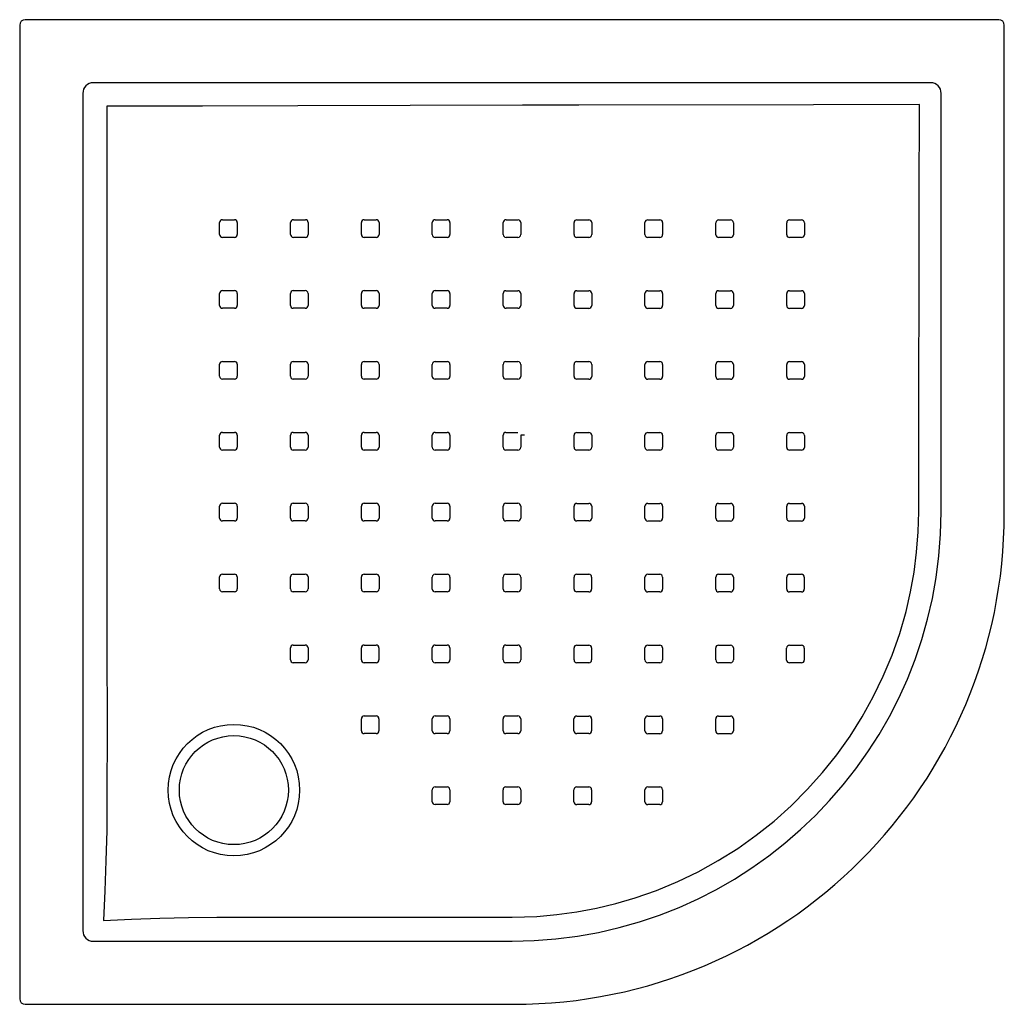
# Model space of a CAD drawing. Header units: millimetres. Extents: x 1789.007 to 1789.91, y 1493.193 to 1494.096.
import ezdxf

# ---------------------------------------------------------------- set-up
doc = ezdxf.new("R2010")
doc.units = ezdxf.units.MM
doc.layers.add('SANINDUSA', color=3, linetype='Continuous')

msp = doc.modelspace()

# ---------------------------------------------------------------- linework, layer by layer
at = {"layer": 'SANINDUSA'}
for p, q in [((1789.90479, 1494.09586), (1789.01199, 1494.09586)), ((1789.00699, 1494.09086), (1789.00699, 1493.19807)), ((1789.90979, 1493.643), (1789.90979, 1494.09086)), ((1789.84209, 1494.03795), (1789.07469, 1494.03795)), ((1789.0649, 1494.02817), (1789.0649, 1493.26076)), ((1789.85187, 1493.64447), (1789.85187, 1494.02817)), ((1789.51788, 1493.84738), (1789.52888, 1493.84738)), ((1789.58288, 1493.84737), (1789.59388, 1493.84736)), ((1789.64528, 1493.83376), (1789.64528, 1493.84476)), ((1789.66146, 1493.84476), (1789.66146, 1493.83376)), ((1789.52888, 1493.8312), (1789.51788, 1493.8312)), ((1789.59388, 1493.83119), (1789.58288, 1493.83119)), ((1789.19029, 1493.76889), (1789.19029, 1493.77989)), ((1789.45288, 1493.78241), (1789.46388, 1493.78241)), ((1789.59646, 1493.77978), (1789.59646, 1493.76878)), ((1789.46388, 1493.76623), (1789.45288, 1493.76623)), ((1789.65886, 1493.76617), (1789.64786, 1493.76617)), ((1789.45287, 1493.71741), (1789.46387, 1493.71741)), ((1789.58286, 1493.71738), (1789.59386, 1493.71737)), ((1789.46387, 1493.70123), (1789.45287, 1493.70123)), ((1789.64783, 1493.58736), (1789.65883, 1493.58736)), ((1789.39885, 1493.57126), (1789.38786, 1493.57126)), ((1789.07469, 1493.25098), (1789.45839, 1493.25098)), ((1789.01199, 1493.19307), (1789.45985, 1493.19307))]:
    msp.add_line(p, q, dxfattribs=at)
at = {"layer": 'SANINDUSA', "flags": 128}
for points in [[(1789.08678, 1494.01646), (1789.08681, 1494.0009), (1789.08678, 1493.9224), (1789.08676, 1493.84391), (1789.08687, 1493.68696), (1789.0869, 1493.60849), (1789.08691, 1493.58888), (1789.08698, 1493.51923), (1789.08707, 1493.44958), (1789.08703, 1493.37993), (1789.08675, 1493.35233), (1789.08607, 1493.32475), (1789.08507, 1493.29724), (1789.08378, 1493.26986)], [(1789.83201, 1494.01809), (1789.73478, 1494.01794), (1789.51959, 1494.0175), (1789.4681, 1494.01739), (1789.26214, 1494.01696), (1789.17446, 1494.01668), (1789.08678, 1494.01646)], [(1789.83133, 1493.64468), (1789.8314, 1493.68468), (1789.83155, 1493.76468), (1789.83171, 1493.84467), (1789.83187, 1493.93138), (1789.83201, 1494.01809)], [(1789.19031, 1493.89888), (1789.19031, 1493.90688), (1789.19031, 1493.90988)], [(1789.1929, 1493.91247), (1789.2009, 1493.91247), (1789.2039, 1493.91247)], [(1789.20649, 1493.90988), (1789.20649, 1493.90188), (1789.20649, 1493.89888)], [(1789.25531, 1493.89886), (1789.25531, 1493.90686), (1789.25531, 1493.90986)], [(1789.2579, 1493.91245), (1789.2659, 1493.91245), (1789.2689, 1493.91245)], [(1789.27149, 1493.90986), (1789.27149, 1493.90186), (1789.27149, 1493.89886)], [(1789.32031, 1493.89885), (1789.32031, 1493.90684), (1789.32031, 1493.90984)], [(1789.3229, 1493.91243), (1789.3309, 1493.91243), (1789.3339, 1493.91243)], [(1789.33649, 1493.90984), (1789.33649, 1493.90184), (1789.33649, 1493.89884)], [(1789.38531, 1493.89883), (1789.38531, 1493.90683), (1789.38531, 1493.90983)], [(1789.3879, 1493.91242), (1789.3959, 1493.91242), (1789.3989, 1493.91242)], [(1789.40149, 1493.90983), (1789.40149, 1493.90183), (1789.40149, 1493.89883)], [(1789.4503, 1493.89881), (1789.4503, 1493.90681), (1789.4503, 1493.90981)], [(1789.45289, 1493.9124), (1789.46089, 1493.9124), (1789.46389, 1493.9124)], [(1789.46648, 1493.90981), (1789.46648, 1493.90181), (1789.46648, 1493.89881)], [(1789.5153, 1493.89879), (1789.5153, 1493.90679), (1789.5153, 1493.90979)], [(1789.51789, 1493.91238), (1789.52589, 1493.91238), (1789.52889, 1493.91238)], [(1789.53148, 1493.90979), (1789.53148, 1493.90179), (1789.53148, 1493.89879)], [(1789.5803, 1493.89877), (1789.5803, 1493.90677), (1789.58029, 1493.90977)], [(1789.58288, 1493.91236), (1789.59088, 1493.91236), (1789.59388, 1493.91236)], [(1789.59647, 1493.90977), (1789.59648, 1493.90177), (1789.59648, 1493.89877)], [(1789.64529, 1493.89875), (1789.64529, 1493.90675), (1789.64529, 1493.90975)], [(1789.64788, 1493.91234), (1789.65588, 1493.91234), (1789.65888, 1493.91234)], [(1789.66147, 1493.90975), (1789.66147, 1493.90175), (1789.66147, 1493.89875)], [(1789.71029, 1493.89873), (1789.71029, 1493.90673), (1789.71029, 1493.90973)], [(1789.71288, 1493.91232), (1789.72088, 1493.91232), (1789.72388, 1493.91232)], [(1789.72647, 1493.90973), (1789.72647, 1493.90173), (1789.72647, 1493.89873)], [(1789.2039, 1493.89629), (1789.1959, 1493.89629), (1789.1929, 1493.89629)], [(1789.2689, 1493.89627), (1789.2609, 1493.89627), (1789.2579, 1493.89627)], [(1789.3339, 1493.89625), (1789.3259, 1493.89625), (1789.3229, 1493.89625)], [(1789.3989, 1493.89624), (1789.3909, 1493.89624), (1789.3879, 1493.89624)], [(1789.46389, 1493.89622), (1789.45589, 1493.89622), (1789.45289, 1493.89622)], [(1789.52889, 1493.8962), (1789.52089, 1493.8962), (1789.51789, 1493.8962)], [(1789.59389, 1493.89618), (1789.58589, 1493.89618), (1789.58289, 1493.89618)], [(1789.65888, 1493.89616), (1789.65088, 1493.89616), (1789.64788, 1493.89616)], [(1789.72388, 1493.89614), (1789.71588, 1493.89614), (1789.71288, 1493.89614)], [(1789.1903, 1493.83388), (1789.1903, 1493.84188), (1789.1903, 1493.84488)], [(1789.19289, 1493.84747), (1789.20089, 1493.84747), (1789.20389, 1493.84747)], [(1789.20648, 1493.84488), (1789.20648, 1493.83688), (1789.20648, 1493.83388)], [(1789.2553, 1493.83387), (1789.2553, 1493.84187), (1789.2553, 1493.84487)], [(1789.25789, 1493.84746), (1789.26589, 1493.84746), (1789.26889, 1493.84746)], [(1789.27148, 1493.84487), (1789.27148, 1493.83687), (1789.27148, 1493.83387)], [(1789.3203, 1493.83385), (1789.3203, 1493.84185), (1789.3203, 1493.84485)], [(1789.32289, 1493.84744), (1789.33089, 1493.84744), (1789.33389, 1493.84744)], [(1789.33648, 1493.84485), (1789.33648, 1493.83685), (1789.33648, 1493.83385)], [(1789.3853, 1493.83383), (1789.3853, 1493.84183), (1789.3853, 1493.84483)], [(1789.38789, 1493.84742), (1789.39589, 1493.84742), (1789.39889, 1493.84742)], [(1789.40148, 1493.84483), (1789.40148, 1493.83683), (1789.40148, 1493.83383)], [(1789.4503, 1493.83381), (1789.45029, 1493.84181), (1789.45029, 1493.84481)], [(1789.45288, 1493.8474), (1789.46088, 1493.8474), (1789.46388, 1493.8474)], [(1789.46647, 1493.84481), (1789.46647, 1493.83681), (1789.46648, 1493.83381)], [(1789.51529, 1493.8338), (1789.51529, 1493.84179), (1789.51529, 1493.84479)], [(1789.53147, 1493.84479), (1789.53147, 1493.83679), (1789.53147, 1493.83379)], [(1789.58029, 1493.83378), (1789.58029, 1493.84178), (1789.58029, 1493.84478)], [(1789.59647, 1493.84477), (1789.59647, 1493.83678), (1789.59647, 1493.83378)], [(1789.64787, 1493.84735), (1789.65587, 1493.84735), (1789.65887, 1493.84735)], [(1789.71028, 1493.83374), (1789.71028, 1493.84174), (1789.71028, 1493.84474)], [(1789.71287, 1493.84733), (1789.72087, 1493.84733), (1789.72387, 1493.84733)], [(1789.72646, 1493.84474), (1789.72646, 1493.83674), (1789.72646, 1493.83374)], [(1789.20389, 1493.83129), (1789.19589, 1493.83129), (1789.19289, 1493.83129)], [(1789.26889, 1493.83128), (1789.26089, 1493.83128), (1789.25789, 1493.83128)], [(1789.33389, 1493.83126), (1789.32589, 1493.83126), (1789.32289, 1493.83126)], [(1789.39889, 1493.83124), (1789.39089, 1493.83124), (1789.38789, 1493.83124)], [(1789.46389, 1493.83122), (1789.45589, 1493.83122), (1789.45289, 1493.83122)], [(1789.65887, 1493.83117), (1789.65087, 1493.83117), (1789.64787, 1493.83117)], [(1789.72387, 1493.83115), (1789.71587, 1493.83115), (1789.71287, 1493.83115)], [(1789.19288, 1493.78248), (1789.20088, 1493.78248), (1789.20388, 1493.78248)], [(1789.20647, 1493.77989), (1789.20647, 1493.77189), (1789.20647, 1493.76889)], [(1789.2553, 1493.76887), (1789.25529, 1493.77687), (1789.25529, 1493.77987)], [(1789.25788, 1493.78246), (1789.26588, 1493.78246), (1789.26888, 1493.78246)], [(1789.27147, 1493.77987), (1789.27148, 1493.77187), (1789.27148, 1493.76887)], [(1789.32029, 1493.76886), (1789.32029, 1493.77685), (1789.32029, 1493.77985)], [(1789.32288, 1493.78244), (1789.33088, 1493.78244), (1789.33388, 1493.78244)], [(1789.33647, 1493.77985), (1789.33647, 1493.77185), (1789.33647, 1493.76885)], [(1789.38529, 1493.76884), (1789.38529, 1493.77684), (1789.38529, 1493.77984)], [(1789.38788, 1493.78243), (1789.39588, 1493.78243), (1789.39888, 1493.78243)], [(1789.40147, 1493.77984), (1789.40147, 1493.77184), (1789.40147, 1493.76884)], [(1789.45029, 1493.76882), (1789.45029, 1493.77682), (1789.45029, 1493.77982)], [(1789.46647, 1493.77982), (1789.46647, 1493.77182), (1789.46647, 1493.76882)], [(1789.51528, 1493.7688), (1789.51528, 1493.7768), (1789.51528, 1493.7798)], [(1789.51787, 1493.78239), (1789.52587, 1493.78239), (1789.52887, 1493.78239)], [(1789.53146, 1493.7798), (1789.53146, 1493.7718), (1789.53146, 1493.7688)], [(1789.58028, 1493.76878), (1789.58028, 1493.77678), (1789.58028, 1493.77978)], [(1789.58287, 1493.78237), (1789.59087, 1493.78237), (1789.59387, 1493.78237)], [(1789.64527, 1493.76876), (1789.64527, 1493.77676), (1789.64527, 1493.77976)], [(1789.64786, 1493.78235), (1789.65586, 1493.78235), (1789.65886, 1493.78235)], [(1789.66145, 1493.77976), (1789.66145, 1493.77176), (1789.66145, 1493.76876)], [(1789.71027, 1493.76874), (1789.71027, 1493.77674), (1789.71027, 1493.77974)], [(1789.71286, 1493.78233), (1789.72086, 1493.78233), (1789.72386, 1493.78233)], [(1789.72645, 1493.77974), (1789.72645, 1493.77174), (1789.72645, 1493.76874)], [(1789.20388, 1493.7663), (1789.19588, 1493.7663), (1789.19288, 1493.7663)], [(1789.26889, 1493.76628), (1789.26089, 1493.76628), (1789.25789, 1493.76628)], [(1789.33388, 1493.76626), (1789.32588, 1493.76626), (1789.32288, 1493.76626)], [(1789.39888, 1493.76625), (1789.39088, 1493.76625), (1789.38788, 1493.76625)], [(1789.52887, 1493.76621), (1789.52087, 1493.76621), (1789.51787, 1493.76621)], [(1789.59387, 1493.76619), (1789.58587, 1493.76619), (1789.58287, 1493.76619)], [(1789.72386, 1493.76615), (1789.71586, 1493.76615), (1789.71286, 1493.76615)], [(1789.19287, 1493.71748), (1789.20087, 1493.71748), (1789.20387, 1493.71748)], [(1789.25788, 1493.71747), (1789.26587, 1493.71747), (1789.26888, 1493.71747)], [(1789.32287, 1493.71745), (1789.33087, 1493.71745), (1789.33387, 1493.71745)], [(1789.38787, 1493.71743), (1789.39587, 1493.71743), (1789.39887, 1493.71743)], [(1789.51786, 1493.71739), (1789.52586, 1493.71739), (1789.52886, 1493.71739)], [(1789.64785, 1493.71736), (1789.65585, 1493.71736), (1789.65885, 1493.71736)], [(1789.71285, 1493.71734), (1789.72085, 1493.71734), (1789.72385, 1493.71734)], [(1789.19028, 1493.70389), (1789.19028, 1493.71189), (1789.19028, 1493.71489)], [(1789.20646, 1493.71489), (1789.20646, 1493.70689), (1789.20646, 1493.70389)], [(1789.25529, 1493.70388), (1789.25529, 1493.71188), (1789.25528, 1493.71488)], [(1789.27147, 1493.71488), (1789.27147, 1493.70688), (1789.27147, 1493.70388)], [(1789.32028, 1493.70386), (1789.32028, 1493.71186), (1789.32028, 1493.71486)], [(1789.33646, 1493.71486), (1789.33646, 1493.70686), (1789.33647, 1493.70386)], [(1789.38528, 1493.70384), (1789.38528, 1493.71184), (1789.38528, 1493.71484)], [(1789.40146, 1493.71484), (1789.40146, 1493.70684), (1789.40146, 1493.70384)], [(1789.45028, 1493.70382), (1789.45028, 1493.71182), (1789.45028, 1493.71482)], [(1789.46646, 1493.71482), (1789.46646, 1493.70682), (1789.46646, 1493.70382)], [(1789.51527, 1493.7038), (1789.51527, 1493.7118), (1789.51527, 1493.7148)], [(1789.53145, 1493.7148), (1789.53145, 1493.7068), (1789.53145, 1493.7038)], [(1789.58027, 1493.70379), (1789.58027, 1493.71179), (1789.58027, 1493.71479)], [(1789.59645, 1493.71478), (1789.59645, 1493.70678), (1789.59645, 1493.70378)], [(1789.64526, 1493.70377), (1789.64526, 1493.71177), (1789.64526, 1493.71477)], [(1789.66144, 1493.71477), (1789.66144, 1493.70677), (1789.66144, 1493.70377)], [(1789.71026, 1493.70375), (1789.71026, 1493.71175), (1789.71026, 1493.71475)], [(1789.72644, 1493.71475), (1789.72644, 1493.70675), (1789.72644, 1493.70375)], [(1789.20387, 1493.7013), (1789.19587, 1493.7013), (1789.19287, 1493.7013)], [(1789.26888, 1493.70129), (1789.26088, 1493.70129), (1789.25788, 1493.70129)], [(1789.33387, 1493.70127), (1789.32588, 1493.70127), (1789.32288, 1493.70127)], [(1789.39887, 1493.70125), (1789.39087, 1493.70125), (1789.38787, 1493.70125)], [(1789.52886, 1493.70121), (1789.52086, 1493.70121), (1789.51786, 1493.70121)], [(1789.59386, 1493.70119), (1789.58586, 1493.7012), (1789.58286, 1493.7012)], [(1789.65885, 1493.70118), (1789.65086, 1493.70118), (1789.64786, 1493.70118)], [(1789.72385, 1493.70116), (1789.71585, 1493.70116), (1789.71285, 1493.70116)], [(1789.19027, 1493.6389), (1789.19027, 1493.64689), (1789.19027, 1493.64989)], [(1789.19286, 1493.65248), (1789.20086, 1493.65249), (1789.20386, 1493.65249)], [(1789.20645, 1493.6499), (1789.20645, 1493.6419), (1789.20645, 1493.6389)], [(1789.25528, 1493.63888), (1789.25528, 1493.64688), (1789.25527, 1493.64988)], [(1789.25787, 1493.65247), (1789.26586, 1493.65247), (1789.26887, 1493.65247)], [(1789.27146, 1493.64988), (1789.27146, 1493.64188), (1789.27146, 1493.63888)], [(1789.32028, 1493.63886), (1789.32028, 1493.64686), (1789.32027, 1493.64986)], [(1789.32287, 1493.65245), (1789.33086, 1493.65245), (1789.33386, 1493.65245)], [(1789.33646, 1493.64986), (1789.33646, 1493.64186), (1789.33646, 1493.63886)], [(1789.38527, 1493.63885), (1789.38527, 1493.64685), (1789.38527, 1493.64985)], [(1789.38786, 1493.65244), (1789.39586, 1493.65244), (1789.39886, 1493.65244)], [(1789.40145, 1493.64984), (1789.40145, 1493.64185), (1789.40145, 1493.63885)], [(1789.45027, 1493.63883), (1789.45027, 1493.64683), (1789.45027, 1493.64983)], [(1789.45286, 1493.65242), (1789.46086, 1493.65242), (1789.46386, 1493.65242)], [(1789.45857, 1493.273), (1789.46993, 1493.27318), (1789.48127, 1493.2737), (1789.49953, 1493.27528), (1789.51772, 1493.27777), (1789.53579, 1493.28116), (1789.55365, 1493.28543), (1789.57124, 1493.29057), (1789.59095, 1493.29748), (1789.6103, 1493.30552), (1789.6292, 1493.31465), (1789.64757, 1493.3248), (1789.66531, 1493.33594), (1789.68235, 1493.34802), (1789.69868, 1493.36105), (1789.7143, 1493.37503), (1789.72914, 1493.38988), (1789.74314, 1493.40552), (1789.75623, 1493.42189), (1789.76835, 1493.43891), (1789.7795, 1493.45661), (1789.78967, 1493.47497), (1789.79882, 1493.4939), (1789.80689, 1493.5133), (1789.81385, 1493.5331), (1789.81965, 1493.55319), (1789.82381, 1493.57119), (1789.82706, 1493.58941), (1789.8294, 1493.60777), (1789.83083, 1493.62622), (1789.83133, 1493.64468)], [(1789.46645, 1493.64983), (1789.46645, 1493.64183), (1789.46645, 1493.63883)], [(1789.51526, 1493.63881), (1789.51526, 1493.64681), (1789.51526, 1493.64981)], [(1789.51785, 1493.6524), (1789.52585, 1493.6524), (1789.52885, 1493.6524)], [(1789.53144, 1493.64981), (1789.53144, 1493.64181), (1789.53144, 1493.63881)], [(1789.58026, 1493.63879), (1789.58026, 1493.64679), (1789.58026, 1493.64979)], [(1789.58285, 1493.65238), (1789.59085, 1493.65238), (1789.59385, 1493.65238)], [(1789.59644, 1493.64979), (1789.59644, 1493.64179), (1789.59644, 1493.63879)], [(1789.64526, 1493.63877), (1789.64525, 1493.64677), (1789.64525, 1493.64977)], [(1789.64784, 1493.65236), (1789.65584, 1493.65236), (1789.65884, 1493.65236)], [(1789.66143, 1493.64977), (1789.66144, 1493.64177), (1789.66144, 1493.63877)], [(1789.71025, 1493.63875), (1789.71025, 1493.64675), (1789.71025, 1493.64975)], [(1789.71284, 1493.65234), (1789.72084, 1493.65234), (1789.72384, 1493.65234)], [(1789.72643, 1493.64975), (1789.72643, 1493.64175), (1789.72643, 1493.63875)], [(1789.20386, 1493.63631), (1789.19586, 1493.63631), (1789.19286, 1493.63631)], [(1789.26887, 1493.63629), (1789.26087, 1493.63629), (1789.25787, 1493.63629)], [(1789.33387, 1493.63627), (1789.32587, 1493.63627), (1789.32287, 1493.63627)], [(1789.39886, 1493.63626), (1789.39086, 1493.63626), (1789.38786, 1493.63626)], [(1789.46386, 1493.63624), (1789.45586, 1493.63624), (1789.45286, 1493.63624)], [(1789.52885, 1493.63622), (1789.52085, 1493.63622), (1789.51785, 1493.63622)], [(1789.59385, 1493.6362), (1789.58585, 1493.6362), (1789.58285, 1493.6362)], [(1789.65885, 1493.63618), (1789.65085, 1493.63618), (1789.64785, 1493.63618)], [(1789.72384, 1493.63616), (1789.71584, 1493.63616), (1789.71284, 1493.63616)], [(1789.19026, 1493.5739), (1789.19026, 1493.5819), (1789.19026, 1493.5849)], [(1789.19285, 1493.58749), (1789.20085, 1493.58749), (1789.20385, 1493.58749)], [(1789.20644, 1493.5849), (1789.20644, 1493.5769), (1789.20644, 1493.5739)], [(1789.25527, 1493.57389), (1789.25527, 1493.58189), (1789.25527, 1493.58489)], [(1789.25786, 1493.58748), (1789.26586, 1493.58748), (1789.26886, 1493.58748)], [(1789.27145, 1493.58489), (1789.27145, 1493.57689), (1789.27145, 1493.57389)], [(1789.32027, 1493.57387), (1789.32027, 1493.58187), (1789.32027, 1493.58487)], [(1789.32286, 1493.58746), (1789.33086, 1493.58746), (1789.33386, 1493.58746)], [(1789.33645, 1493.58487), (1789.33645, 1493.57687), (1789.33645, 1493.57387)], [(1789.38526, 1493.57385), (1789.38526, 1493.58185), (1789.38526, 1493.58485)], [(1789.38785, 1493.58744), (1789.39585, 1493.58744), (1789.39885, 1493.58744)], [(1789.40144, 1493.58485), (1789.40144, 1493.57685), (1789.40144, 1493.57385)], [(1789.45026, 1493.57383), (1789.45026, 1493.58183), (1789.45026, 1493.58483)], [(1789.45285, 1493.58742), (1789.46085, 1493.58742), (1789.46385, 1493.58742)], [(1789.46644, 1493.58483), (1789.46644, 1493.57683), (1789.46644, 1493.57383)], [(1789.51526, 1493.57381), (1789.51525, 1493.58181), (1789.51525, 1493.58481)], [(1789.51784, 1493.5874), (1789.52584, 1493.5874), (1789.52884, 1493.5874)], [(1789.53143, 1493.58481), (1789.53143, 1493.57681), (1789.53143, 1493.57381)], [(1789.58025, 1493.57379), (1789.58025, 1493.58179), (1789.58025, 1493.58479)], [(1789.58284, 1493.58738), (1789.59084, 1493.58738), (1789.59384, 1493.58738)], [(1789.59643, 1493.58479), (1789.59643, 1493.57679), (1789.59643, 1493.57379)], [(1789.64525, 1493.57377), (1789.64524, 1493.58177), (1789.64524, 1493.58477)], [(1789.66142, 1493.58477), (1789.66143, 1493.57677), (1789.66143, 1493.57377)], [(1789.71024, 1493.57376), (1789.71024, 1493.58176), (1789.71024, 1493.58476)], [(1789.71283, 1493.58735), (1789.72083, 1493.58734), (1789.72383, 1493.58734)], [(1789.72642, 1493.58475), (1789.72642, 1493.57675), (1789.72642, 1493.57375)], [(1789.20385, 1493.57131), (1789.19585, 1493.57131), (1789.19285, 1493.57131)], [(1789.26886, 1493.5713), (1789.26086, 1493.5713), (1789.25786, 1493.5713)], [(1789.33386, 1493.57128), (1789.32586, 1493.57128), (1789.32286, 1493.57128)], [(1789.46385, 1493.57124), (1789.45585, 1493.57124), (1789.45285, 1493.57124)], [(1789.52884, 1493.57122), (1789.52085, 1493.57122), (1789.51785, 1493.57122)], [(1789.59384, 1493.5712), (1789.58584, 1493.5712), (1789.58284, 1493.5712)], [(1789.65884, 1493.57118), (1789.65084, 1493.57118), (1789.64784, 1493.57118)], [(1789.72383, 1493.57116), (1789.71583, 1493.57117), (1789.71283, 1493.57117)], [(1789.25526, 1493.50889), (1789.25526, 1493.51689), (1789.25526, 1493.51989)], [(1789.25785, 1493.52248), (1789.26585, 1493.52248), (1789.26885, 1493.52248)], [(1789.27144, 1493.51989), (1789.27144, 1493.51189), (1789.27144, 1493.50889)], [(1789.32026, 1493.50887), (1789.32026, 1493.51687), (1789.32026, 1493.51987)], [(1789.32285, 1493.52246), (1789.33085, 1493.52246), (1789.33385, 1493.52246)], [(1789.33644, 1493.51987), (1789.33644, 1493.51187), (1789.33644, 1493.50887)], [(1789.38526, 1493.50885), (1789.38526, 1493.51685), (1789.38526, 1493.51985)], [(1789.38785, 1493.52244), (1789.39584, 1493.52244), (1789.39884, 1493.52244)], [(1789.40143, 1493.51985), (1789.40144, 1493.51185), (1789.40144, 1493.50885)], [(1789.45025, 1493.50883), (1789.45025, 1493.51683), (1789.45025, 1493.51983)], [(1789.45284, 1493.52242), (1789.46084, 1493.52242), (1789.46384, 1493.52242)], [(1789.46643, 1493.51983), (1789.46643, 1493.51183), (1789.46643, 1493.50883)], [(1789.51524, 1493.50881), (1789.51524, 1493.51681), (1789.51524, 1493.51981)], [(1789.51783, 1493.5224), (1789.52583, 1493.5224), (1789.52883, 1493.5224)], [(1789.53142, 1493.51981), (1789.53142, 1493.51181), (1789.53142, 1493.50881)], [(1789.58024, 1493.50879), (1789.58024, 1493.51679), (1789.58024, 1493.51979)], [(1789.58283, 1493.52238), (1789.59083, 1493.52238), (1789.59383, 1493.52238)], [(1789.59642, 1493.51979), (1789.59642, 1493.51179), (1789.59642, 1493.50879)], [(1789.64523, 1493.50878), (1789.64523, 1493.51678), (1789.64523, 1493.51978)], [(1789.64782, 1493.52237), (1789.65582, 1493.52237), (1789.65882, 1493.52237)], [(1789.66141, 1493.51977), (1789.66141, 1493.51178), (1789.66141, 1493.50877)], [(1789.71023, 1493.50876), (1789.71023, 1493.51676), (1789.71023, 1493.51976)], [(1789.71282, 1493.52235), (1789.72082, 1493.52235), (1789.72382, 1493.52235)], [(1789.72641, 1493.51976), (1789.72641, 1493.51176), (1789.72641, 1493.50876)], [(1789.26885, 1493.5063), (1789.26085, 1493.5063), (1789.25785, 1493.5063)], [(1789.33385, 1493.50628), (1789.32585, 1493.50628), (1789.32285, 1493.50628)], [(1789.39885, 1493.50626), (1789.39085, 1493.50626), (1789.38785, 1493.50626)], [(1789.46384, 1493.50624), (1789.45584, 1493.50624), (1789.45284, 1493.50624)], [(1789.52883, 1493.50622), (1789.52083, 1493.50622), (1789.51783, 1493.50622)], [(1789.59383, 1493.5062), (1789.58583, 1493.5062), (1789.58283, 1493.5062)], [(1789.65882, 1493.50618), (1789.65082, 1493.50619), (1789.64782, 1493.50619)], [(1789.72382, 1493.50617), (1789.71582, 1493.50617), (1789.71282, 1493.50617)], [(1789.32025, 1493.44387), (1789.32025, 1493.45187), (1789.32025, 1493.45487)], [(1789.32284, 1493.45746), (1789.33084, 1493.45746), (1789.33384, 1493.45746)], [(1789.33643, 1493.45487), (1789.33643, 1493.44687), (1789.33643, 1493.44387)], [(1789.38525, 1493.44385), (1789.38525, 1493.45185), (1789.38525, 1493.45485)], [(1789.38784, 1493.45744), (1789.39583, 1493.45744), (1789.39883, 1493.45744)], [(1789.40142, 1493.45485), (1789.40142, 1493.44685), (1789.40143, 1493.44385)], [(1789.45024, 1493.44383), (1789.45024, 1493.45183), (1789.45024, 1493.45483)], [(1789.45283, 1493.45742), (1789.46083, 1493.45742), (1789.46383, 1493.45742)], [(1789.46642, 1493.45483), (1789.46642, 1493.44683), (1789.46642, 1493.44383)], [(1789.51523, 1493.44381), (1789.51523, 1493.45181), (1789.51523, 1493.45481)], [(1789.51782, 1493.4574), (1789.52582, 1493.4574), (1789.52882, 1493.4574)], [(1789.53141, 1493.45481), (1789.53141, 1493.44681), (1789.53141, 1493.44381)], [(1789.58023, 1493.44379), (1789.58023, 1493.45179), (1789.58023, 1493.45479)], [(1789.58282, 1493.45738), (1789.59082, 1493.45738), (1789.59382, 1493.45738)], [(1789.59641, 1493.45479), (1789.59641, 1493.44679), (1789.59641, 1493.44379)], [(1789.64522, 1493.44378), (1789.64522, 1493.45178), (1789.64522, 1493.45478)], [(1789.64781, 1493.45737), (1789.65581, 1493.45737), (1789.65881, 1493.45737)], [(1789.6614, 1493.45477), (1789.6614, 1493.44678), (1789.6614, 1493.44377)], [(1789.33384, 1493.44128), (1789.32584, 1493.44128), (1789.32284, 1493.44128)], [(1789.39884, 1493.44126), (1789.39084, 1493.44126), (1789.38784, 1493.44126)], [(1789.46383, 1493.44124), (1789.45583, 1493.44124), (1789.45283, 1493.44124)], [(1789.52882, 1493.44122), (1789.52082, 1493.44122), (1789.51782, 1493.44122)], [(1789.59382, 1493.4412), (1789.58582, 1493.4412), (1789.58282, 1493.4412)], [(1789.65881, 1493.44118), (1789.65081, 1493.44118), (1789.64781, 1493.44119)], [(1789.38782, 1493.39244), (1789.39582, 1493.39244), (1789.39882, 1493.39244)], [(1789.45282, 1493.39242), (1789.46082, 1493.39242), (1789.46381, 1493.39242)], [(1789.51781, 1493.3924), (1789.52581, 1493.3924), (1789.52881, 1493.3924)], [(1789.5828, 1493.39238), (1789.5908, 1493.39238), (1789.5938, 1493.39238)], [(1789.38523, 1493.37885), (1789.38523, 1493.38685), (1789.38523, 1493.38985)], [(1789.40141, 1493.38985), (1789.40141, 1493.38185), (1789.40141, 1493.37884)], [(1789.45023, 1493.37883), (1789.45023, 1493.38683), (1789.45023, 1493.38983)], [(1789.4664, 1493.38983), (1789.4664, 1493.38183), (1789.4664, 1493.37882)], [(1789.51522, 1493.37881), (1789.51522, 1493.38681), (1789.51522, 1493.38981)], [(1789.5314, 1493.38981), (1789.5314, 1493.38181), (1789.5314, 1493.37881)], [(1789.58021, 1493.37879), (1789.58021, 1493.38679), (1789.58021, 1493.38979)], [(1789.59639, 1493.38979), (1789.59639, 1493.38179), (1789.59639, 1493.37879)], [(1789.39882, 1493.37625), (1789.39082, 1493.37625), (1789.38782, 1493.37625)], [(1789.46381, 1493.37623), (1789.45581, 1493.37623), (1789.45282, 1493.37623)], [(1789.52881, 1493.37622), (1789.52081, 1493.37622), (1789.51781, 1493.37622)], [(1789.5938, 1493.3762), (1789.5858, 1493.3762), (1789.5828, 1493.3762)], [(1789.08378, 1493.26986), (1789.10963, 1493.27106), (1789.13559, 1493.27199), (1789.16164, 1493.27264), (1789.18772, 1493.27301), (1789.21379, 1493.27307), (1789.27944, 1493.27298), (1789.3451, 1493.27299), (1789.43588, 1493.27301), (1789.45857, 1493.273)]]:
    msp.add_lwpolyline(points, dxfattribs=at)
at = {"layer": 'SANINDUSA'}
for radius in [0.0603, 0.05]:
    msp.add_circle((1789.20339, 1493.38947), radius, dxfattribs=at)
for centre, radius, start, end in [((1789.1929, 1493.90988), 0.00259, 89.9956, 180.00519), ((1789.2039, 1493.90988), 0.00259, 0.00774, 89.99854), ((1789.2579, 1493.90986), 0.00259, 89.99479, 180.00499), ((1789.2689, 1493.90986), 0.00259, 0.00746, 89.99706), ((1789.3229, 1493.90984), 0.00259, 89.99495, 180.00576), ((1789.3339, 1493.90984), 0.00259, 0.00705, 89.99618), ((1789.3879, 1493.90983), 0.00259, 89.99509, 180.00602), ((1789.3989, 1493.90983), 0.00259, 0.00675, 89.99585), ((1789.45289, 1493.90981), 0.00259, 89.99524, 180.00603), ((1789.46389, 1493.90981), 0.00259, 0.00638, 89.9957), ((1789.51789, 1493.90979), 0.00259, 89.99539, 180.00586), ((1789.52889, 1493.90979), 0.00259, 0.00597, 89.99564), ((1789.58288, 1493.90977), 0.00259, 89.99544, 180.00554), ((1789.59388, 1493.90977), 0.00259, 0.00556, 89.99561), ((1789.64788, 1493.90975), 0.00259, 89.99508, 180.00511), ((1789.65888, 1493.90975), 0.00259, 0.00537, 89.99536), ((1789.71288, 1493.90973), 0.00259, 89.99458, 180.00467), ((1789.72388, 1493.90973), 0.00259, 0.00551, 89.99518), ((1789.1929, 1493.89888), 0.00259, 180.00744, 269.99865), ((1789.2039, 1493.89888), 0.00259, 269.99506, 0.00428), ((1789.2579, 1493.89886), 0.00259, 180.00754, 269.9976), ((1789.2689, 1493.89886), 0.00259, 269.9948, 0.00495), ((1789.3229, 1493.89885), 0.00259, 180.00705, 269.99647), ((1789.3339, 1493.89884), 0.00259, 269.99493, 0.00558), ((1789.3879, 1493.89883), 0.00259, 180.00672, 269.99598), ((1789.3989, 1493.89883), 0.00259, 269.99505, 0.00577), ((1789.45289, 1493.89881), 0.00259, 180.00637, 269.99571), ((1789.46389, 1493.89881), 0.00259, 269.99518, 0.00576), ((1789.51789, 1493.89879), 0.00259, 180.00597, 269.99554), ((1789.52889, 1493.89879), 0.00259, 269.99528, 0.00559), ((1789.58289, 1493.89877), 0.00259, 180.00562, 269.99547), ((1789.59389, 1493.89877), 0.00259, 269.99522, 0.00525), ((1789.64788, 1493.89875), 0.00259, 180.00545, 269.99527), ((1789.65888, 1493.89875), 0.00259, 269.99484, 0.005), ((1789.71288, 1493.89873), 0.00259, 180.00539, 269.99497), ((1789.72388, 1493.89873), 0.00259, 269.99444, 0.00506), ((1789.19289, 1493.84488), 0.00259, 89.99456, 180.00203), ((1789.20389, 1493.84488), 0.00259, 0.00821, 89.99975), ((1789.25789, 1493.84487), 0.00259, 89.99468, 180.00404), ((1789.26889, 1493.84487), 0.00259, 0.00737, 89.99774), ((1789.32289, 1493.84485), 0.00259, 89.9948, 180.00489), ((1789.33389, 1493.84485), 0.00259, 0.00676, 89.99662), ((1789.38789, 1493.84483), 0.00259, 89.99488, 180.00513), ((1789.39889, 1493.84483), 0.00259, 0.00635, 89.99611), ((1789.45288, 1493.84481), 0.00259, 89.99497, 180.00522), ((1789.46388, 1493.84481), 0.00259, 0.00597, 89.99576), ((1789.51788, 1493.84479), 0.00259, 89.99501, 180.00522), ((1789.52888, 1493.84479), 0.00259, 0.0057, 89.99553), ((1789.58288, 1493.84478), 0.00259, 89.99488, 180.00509), ((1789.59388, 1493.84477), 0.00259, 0.00561, 89.99541), ((1789.64787, 1493.84476), 0.00259, 89.99471, 180.00492), ((1789.65887, 1493.84476), 0.00259, 0.00557, 89.9954), ((1789.71287, 1493.84474), 0.00259, 89.99458, 180.00489), ((1789.72387, 1493.84474), 0.00259, 0.00517, 89.99515), ((1789.19289, 1493.83388), 0.00259, 180.0088, 270.0018), ((1789.20389, 1493.83388), 0.00259, 269.99438, 0.00222), ((1789.25789, 1493.83387), 0.00259, 180.00774, 269.99855), ((1789.26889, 1493.83387), 0.00259, 269.99456, 0.00407), ((1789.32289, 1493.83385), 0.00259, 180.00691, 269.99685), ((1789.33389, 1493.83385), 0.00259, 269.99476, 0.00488), ((1789.38789, 1493.83383), 0.00259, 180.00646, 269.9962), ((1789.39889, 1493.83383), 0.00259, 269.99484, 0.00509), ((1789.45289, 1493.83381), 0.00259, 180.00605, 269.99576), ((1789.46389, 1493.83381), 0.00259, 269.99492, 0.00517), ((1789.51788, 1493.8338), 0.00259, 180.00575, 269.99547), ((1789.52888, 1493.83379), 0.00259, 269.99492, 0.00516), ((1789.58288, 1493.83378), 0.00259, 180.00566, 269.99537), ((1789.59388, 1493.83378), 0.00259, 269.99477, 0.00508), ((1789.64787, 1493.83376), 0.00259, 180.00577, 269.99554), ((1789.65887, 1493.83376), 0.00259, 269.99461, 0.00493), ((1789.71287, 1493.83374), 0.00259, 180.00557, 269.99531), ((1789.72387, 1493.83374), 0.00259, 269.99438, 0.00443), ((1789.19288, 1493.77989), 0.00259, 89.99464, 180.00038), ((1789.20388, 1493.77989), 0.00259, 0.00919, 90.00283), ((1789.25788, 1493.77987), 0.00259, 89.99458, 180.00315), ((1789.26888, 1493.77987), 0.00259, 0.00739, 89.99837), ((1789.32288, 1493.77985), 0.00259, 89.99476, 180.00465), ((1789.33388, 1493.77985), 0.00259, 0.00662, 89.99663), ((1789.38788, 1493.77984), 0.00259, 89.99476, 180.00498), ((1789.39888, 1493.77983), 0.00259, 0.00619, 89.99597), ((1789.45288, 1493.77982), 0.00259, 89.99481, 180.00512), ((1789.46388, 1493.77982), 0.00259, 0.00582, 89.99553), ((1789.51787, 1493.7798), 0.00259, 89.99482, 180.0052), ((1789.52887, 1493.7798), 0.00259, 0.00566, 89.99529), ((1789.58287, 1493.77978), 0.00259, 89.99472, 180.00517), ((1789.59387, 1493.77978), 0.00259, 0.00569, 89.9952), ((1789.64786, 1493.77976), 0.00259, 89.99434, 180.00493), ((1789.65886, 1493.77976), 0.00259, 0.00576, 89.99504), ((1789.71286, 1493.77974), 0.00259, 89.99402, 180.00451), ((1789.72386, 1493.77974), 0.00259, 0.00556, 89.99493), ((1789.19288, 1493.76889), 0.00259, 180.01042, 270.00535), ((1789.20388, 1493.76889), 0.00259, 269.99434, 0.00034), ((1789.25789, 1493.76887), 0.00259, 180.00778, 269.99926), ((1789.26889, 1493.76887), 0.00259, 269.99465, 0.00363), ((1789.32288, 1493.76886), 0.00259, 180.00673, 269.99682), ((1789.33388, 1493.76885), 0.00259, 269.99473, 0.00474), ((1789.38788, 1493.76884), 0.00259, 180.0063, 269.99601), ((1789.39888, 1493.76884), 0.00259, 269.99473, 0.00502), ((1789.45288, 1493.76882), 0.00259, 180.00588, 269.99547), ((1789.46388, 1493.76882), 0.00259, 269.9948, 0.00519), ((1789.51787, 1493.7688), 0.00259, 180.00565, 269.9952), ((1789.52887, 1493.7688), 0.00259, 269.99482, 0.00525), ((1789.58287, 1493.76878), 0.00259, 180.00563, 269.99514), ((1789.59387, 1493.76878), 0.00259, 269.99472, 0.00522), ((1789.64786, 1493.76876), 0.00259, 180.00573, 269.99506), ((1789.65886, 1493.76876), 0.00259, 269.9943, 0.00501), ((1789.71286, 1493.76874), 0.00259, 180.00566, 269.99497), ((1789.72386, 1493.76874), 0.00259, 269.99363, 0.00449), ((1789.19287, 1493.71489), 0.00259, 89.99477, 179.99765), ((1789.20387, 1493.71489), 0.00259, 0.00919, 90.00461), ((1789.25787, 1493.71488), 0.00259, 89.99487, 180.003), ((1789.26888, 1493.71488), 0.00259, 0.00707, 89.99836), ((1789.32287, 1493.71486), 0.00259, 89.99478, 180.00452), ((1789.33387, 1493.71486), 0.00259, 0.00642, 89.99653), ((1789.38787, 1493.71484), 0.00259, 89.99471, 180.00496), ((1789.39887, 1493.71484), 0.00259, 0.00595, 89.99567), ((1789.45287, 1493.71482), 0.00259, 89.99482, 180.00527), ((1789.51786, 1493.7148), 0.00259, 89.99491, 180.00541), ((1789.52886, 1493.7148), 0.00259, 0.0054, 89.99493), ((1789.58286, 1493.71479), 0.00259, 89.99487, 180.00537), ((1789.59386, 1493.71478), 0.00259, 0.00548, 89.995), ((1789.64785, 1493.71477), 0.00259, 89.9946, 180.00514), ((1789.65885, 1493.71477), 0.00259, 0.00566, 89.99516), ((1789.71285, 1493.71475), 0.00259, 89.9938, 180.00476), ((1789.72385, 1493.71475), 0.00259, 0.00563, 89.9947), ((1789.46945, 1493.50615), 0.20869, 89.91489, 90.82169), ((1789.19287, 1493.70389), 0.00259, 180.00997, 270.0078), ((1789.20387, 1493.70389), 0.00259, 269.99465, 359.99863), ((1789.25788, 1493.70388), 0.00259, 180.00753, 269.99957), ((1789.26888, 1493.70388), 0.00259, 269.99464, 0.00323), ((1789.32288, 1493.70386), 0.00259, 180.0066, 269.99694), ((1789.33388, 1493.70386), 0.00259, 269.99465, 0.0045), ((1789.38787, 1493.70384), 0.00259, 180.00609, 269.99584), ((1789.39887, 1493.70384), 0.00259, 269.99469, 0.005), ((1789.45287, 1493.70382), 0.00259, 180.00556, 269.99505), ((1789.46387, 1493.70382), 0.00259, 269.99488, 0.00536), ((1789.51786, 1493.7038), 0.00259, 180.00531, 269.99479), ((1789.52886, 1493.7038), 0.00259, 269.99498, 0.00546), ((1789.58286, 1493.70379), 0.00259, 180.00535, 269.99487), ((1789.59386, 1493.70378), 0.00259, 269.9949, 0.00537), ((1789.64786, 1493.70377), 0.00259, 180.00563, 269.99509), ((1789.65885, 1493.70377), 0.00259, 269.99444, 0.00505), ((1789.71285, 1493.70375), 0.00259, 180.00585, 269.99479), ((1789.72385, 1493.70375), 0.00259, 269.99333, 0.00453), ((1789.19286, 1493.64989), 0.00259, 89.99478, 179.99644), ((1789.20386, 1493.64989), 0.00259, 0.00996, 90.00675), ((1789.25786, 1493.64988), 0.00259, 89.99447, 180.00167), ((1789.26887, 1493.64988), 0.00259, 0.00756, 89.99967), ((1789.32286, 1493.64986), 0.00259, 89.99454, 180.00385), ((1789.33386, 1493.64986), 0.00259, 0.00653, 89.99699), ((1789.38786, 1493.64985), 0.00259, 89.99467, 180.00469), ((1789.39886, 1493.64984), 0.00259, 0.00561, 89.99552), ((1789.45286, 1493.64983), 0.00259, 89.99499, 180.00536), ((1789.45839, 1493.64447), 0.39348, 270, 0), ((1789.46386, 1493.64983), 0.00259, 0.00494, 89.99461), ((1789.51785, 1493.64981), 0.00259, 89.99521, 180.00558), ((1789.52885, 1493.64981), 0.00259, 0.00475, 89.99445), ((1789.58285, 1493.64979), 0.00259, 89.99524, 180.00553), ((1789.59385, 1493.64979), 0.00259, 0.00484, 89.9946), ((1789.64784, 1493.64977), 0.00259, 89.99482, 180.00527), ((1789.65884, 1493.64977), 0.00259, 0.00524, 89.99472), ((1789.71284, 1493.64975), 0.00259, 89.99361, 180.00481), ((1789.72384, 1493.64975), 0.00259, 0.00567, 89.99426), ((1789.19286, 1493.6389), 0.00259, 180.01131, 270.00973), ((1789.20386, 1493.6389), 0.00259, 269.99445, 359.99771), ((1789.25787, 1493.63888), 0.00259, 180.00821, 270.00106), ((1789.26887, 1493.63888), 0.00259, 269.99451, 0.00236), ((1789.32287, 1493.63887), 0.00259, 180.00693, 269.99766), ((1789.33387, 1493.63886), 0.00259, 269.99447, 0.00396), ((1789.38786, 1493.63885), 0.00259, 180.00585, 269.99578), ((1789.39886, 1493.63885), 0.00259, 269.99479, 0.0049), ((1789.45286, 1493.63883), 0.00259, 180.00491, 269.9945), ((1789.46386, 1493.63883), 0.00259, 269.99518, 0.00553), ((1789.51786, 1493.63881), 0.00259, 180.00456, 269.99422), ((1789.52885, 1493.63881), 0.00259, 269.99537, 0.00563), ((1789.58285, 1493.63879), 0.00259, 180.00458, 269.99437), ((1789.59385, 1493.63879), 0.00259, 269.99535, 0.0055), ((1789.64785, 1493.63877), 0.00259, 180.00494, 269.99459), ((1789.65885, 1493.63877), 0.00259, 269.99473, 0.00516), ((1789.71284, 1493.63875), 0.00259, 180.0056, 269.9944), ((1789.72384, 1493.63875), 0.00259, 269.99317, 0.00463), ((1789.19285, 1493.5849), 0.00259, 89.99439, 179.99567), ((1789.20385, 1493.5849), 0.00259, 0.01091, 90.00793), ((1789.25786, 1493.58489), 0.00259, 89.99442, 180.0016), ((1789.26886, 1493.58489), 0.00259, 0.00811, 90.00038), ((1789.32286, 1493.58487), 0.00259, 89.99449, 180.00339), ((1789.33386, 1493.58487), 0.00259, 0.00624, 89.9972), ((1789.38785, 1493.58485), 0.00259, 89.99504, 180.00478), ((1789.39885, 1493.58485), 0.00259, 0.0045, 89.99476), ((1789.45285, 1493.58483), 0.00259, 89.99552, 180.00566), ((1789.46385, 1493.58483), 0.00259, 0.00372, 89.99369), ((1789.51784, 1493.58481), 0.00259, 89.99576, 180.00575), ((1789.52884, 1493.58481), 0.00259, 0.00358, 89.99373), ((1789.58284, 1493.58479), 0.00259, 89.99581, 180.00559), ((1789.59384, 1493.58479), 0.00259, 0.00372, 89.99401), ((1789.64783, 1493.58477), 0.00259, 89.99537, 180.00534), ((1789.65883, 1493.58477), 0.00259, 0.00433, 89.99426), ((1789.71283, 1493.58476), 0.00259, 89.99382, 180.00489), ((1789.72383, 1493.58475), 0.00259, 0.0054, 89.99394), ((1789.19285, 1493.5739), 0.00259, 180.01261, 270.01106), ((1789.20385, 1493.5739), 0.00259, 269.99401, 359.99729), ((1789.25786, 1493.57389), 0.00259, 180.00908, 270.00182), ((1789.26886, 1493.57389), 0.00259, 269.9942, 0.00193), ((1789.32286, 1493.57387), 0.00259, 180.00686, 269.99787), ((1789.33386, 1493.57387), 0.00259, 269.99467, 0.00377), ((1789.38786, 1493.57385), 0.00259, 180.00463, 269.99469), ((1789.39885, 1493.57385), 0.00259, 269.99539, 0.00526), ((1789.45285, 1493.57383), 0.00259, 180.0035, 269.9933), ((1789.46385, 1493.57383), 0.00259, 269.99578, 0.00582), ((1789.51785, 1493.57381), 0.00259, 180.00327, 269.99335), ((1789.52884, 1493.57381), 0.00259, 269.99595, 0.00572), ((1789.58284, 1493.57379), 0.00259, 180.00334, 269.99369), ((1789.59384, 1493.57379), 0.00259, 269.99597, 0.00553), ((1789.64784, 1493.57377), 0.00259, 180.0038, 269.99403), ((1789.65884, 1493.57377), 0.00259, 269.99536, 0.00523), ((1789.71283, 1493.57376), 0.00259, 180.00495, 269.99405), ((1789.72383, 1493.57375), 0.00259, 269.99335, 0.00466), ((1789.25785, 1493.51989), 0.00259, 89.99485, 180.00203), ((1789.26885, 1493.51989), 0.00259, 0.00799, 90.00054), ((1789.32285, 1493.51987), 0.00259, 89.99527, 180.0035), ((1789.33385, 1493.51987), 0.00259, 0.00397, 89.9957), ((1789.38785, 1493.51985), 0.00259, 89.99592, 180.00566), ((1789.39884, 1493.51985), 0.00259, 0.0024, 89.99276), ((1789.45284, 1493.51983), 0.00259, 89.99618, 180.00603), ((1789.46384, 1493.51983), 0.00259, 0.0021, 89.99245), ((1789.51783, 1493.51981), 0.00259, 89.99636, 180.00572), ((1789.52883, 1493.51981), 0.00259, 0.00208, 89.99291), ((1789.58283, 1493.51979), 0.00259, 89.99649, 180.00547), ((1789.59383, 1493.51979), 0.00259, 0.00221, 89.99333), ((1789.64782, 1493.51978), 0.00259, 89.99621, 180.00526), ((1789.65882, 1493.51977), 0.00259, 0.00287, 89.99372), ((1789.71282, 1493.51976), 0.00259, 89.99451, 180.00488), ((1789.72382, 1493.51976), 0.00259, 0.00462, 89.99371), ((1789.25785, 1493.50889), 0.00259, 180.00934, 270.00156), ((1789.26885, 1493.50889), 0.00259, 269.99418, 0.00163), ((1789.32285, 1493.50887), 0.00259, 180.00435, 269.99554), ((1789.33385, 1493.50887), 0.00259, 269.99601, 0.00474), ((1789.38785, 1493.50885), 0.00259, 180.00208, 269.99209), ((1789.39885, 1493.50885), 0.00259, 269.9962, 0.00601), ((1789.45284, 1493.50883), 0.00259, 180.00167, 269.99185), ((1789.46384, 1493.50883), 0.00259, 269.99637, 0.00595), ((1789.51784, 1493.50881), 0.00259, 180.00169, 269.99246), ((1789.52883, 1493.50881), 0.00259, 269.99657, 0.0056), ((1789.58283, 1493.50879), 0.00259, 180.00177, 269.99297), ((1789.59383, 1493.50879), 0.00259, 269.9967, 0.00538), ((1789.64783, 1493.50878), 0.00259, 180.00218, 269.9934), ((1789.65882, 1493.50877), 0.00259, 269.99632, 0.00517), ((1789.71282, 1493.50876), 0.00259, 180.00367, 269.99368), ((1789.72382, 1493.50876), 0.00259, 269.99414, 0.00467), ((1789.32284, 1493.45487), 0.00259, 89.99703, 180.00648), ((1789.33384, 1493.45487), 0.00259, 0.00027, 89.99097), ((1789.38784, 1493.45485), 0.00259, 89.99695, 180.00667), ((1789.39883, 1493.45485), 0.00259, 359.99981, 89.99035), ((1789.45283, 1493.45483), 0.00259, 89.99714, 180.00625), ((1789.46383, 1493.45483), 0.00259, 359.9998, 89.99096), ((1789.51782, 1493.45481), 0.00259, 89.99729, 180.00581), ((1789.52882, 1493.45481), 0.00259, 0, 89.99172), ((1789.58282, 1493.45479), 0.00259, 89.99738, 180.0054), ((1789.59382, 1493.45479), 0.00259, 0.00026, 89.99243), ((1789.64781, 1493.45478), 0.00259, 89.99731, 180.00508), ((1789.65881, 1493.45477), 0.00259, 0.00083, 89.99305), ((1789.32284, 1493.44387), 0.00259, 179.99976, 269.98945), ((1789.33384, 1493.44387), 0.00259, 269.99662, 0.00578), ((1789.38784, 1493.44385), 0.00259, 179.99891, 269.98912), ((1789.39884, 1493.44385), 0.00259, 269.99721, 0.00655), ((1789.45283, 1493.44383), 0.00259, 179.99887, 269.98991), ((1789.46383, 1493.44383), 0.00259, 269.9976, 0.00625), ((1789.51782, 1493.44381), 0.00259, 179.99921, 269.99089), ((1789.52882, 1493.44381), 0.00259, 269.99765, 0.00572), ((1789.58282, 1493.44379), 0.00259, 179.99958, 269.99177), ((1789.59382, 1493.44379), 0.00259, 269.99766, 0.00527), ((1789.64781, 1493.44378), 0.00259, 180.00004, 269.99258), ((1789.65881, 1493.44377), 0.00259, 269.99755, 0.00498), ((1789.38782, 1493.38985), 0.00259, 90.00005, 180.00821), ((1789.39882, 1493.38985), 0.00259, 359.99381, 89.98625), ((1789.45282, 1493.38983), 0.00259, 90.00001, 180.00744), ((1789.46381, 1493.38983), 0.00259, 359.99466, 89.98763), ((1789.51781, 1493.38981), 0.00259, 89.99962, 180.00663), ((1789.52881, 1493.38981), 0.00259, 359.99585, 89.98909), ((1789.5828, 1493.38979), 0.00259, 89.99913, 180.00588), ((1789.5938, 1493.38979), 0.00259, 359.99714, 89.99058), ((1789.38782, 1493.37885), 0.00259, 179.99141, 269.9839), ((1789.39882, 1493.37884), 0.00259, 270.00123, 0.00816), ((1789.45282, 1493.37883), 0.00259, 179.99241, 269.98563), ((1789.46381, 1493.37882), 0.00259, 270.00079, 0.00718), ((1789.51781, 1493.37881), 0.00259, 179.99392, 269.98752), ((1789.52881, 1493.37881), 0.00259, 270.00015, 0.00635), ((1789.5828, 1493.37879), 0.00259, 179.99561, 269.98934), ((1789.5938, 1493.37879), 0.00259, 269.99941, 0.00552)]:
    msp.add_arc(centre, radius, start, end, dxfattribs=at)
for centre, major_axis, ratio, start_param, end_param in [((1789.01199, 1494.09086), (0.00354, -0.00354), 0.999695, 2.356347, 3.926839), ((1789.90478, 1494.09086), (-0.00354, -0.00354), 0.999695, 2.356347, 3.926839), ((1789.07553, 1494.02733), (0.00793, -0.00793), 0.891198, 2.377815, 3.90537), ((1789.84125, 1494.02733), (0.00793, 0.00793), 0.891198, 5.519408, 7.046963), ((1789.45972, 1493.64314), (-0.31829, 0.31829), 0.999695, 2.356347, 3.926839), ((1789.07553, 1493.2616), (0.00793, 0.00793), 0.891198, 2.377815, 3.90537), ((1789.01199, 1493.19807), (0.00354, 0.00354), 0.999695, 2.356347, 3.926839)]:
    msp.add_ellipse(centre, major_axis=major_axis, ratio=ratio, start_param=start_param, end_param=end_param, dxfattribs=at)

doc.saveas('drawing.dxf')
